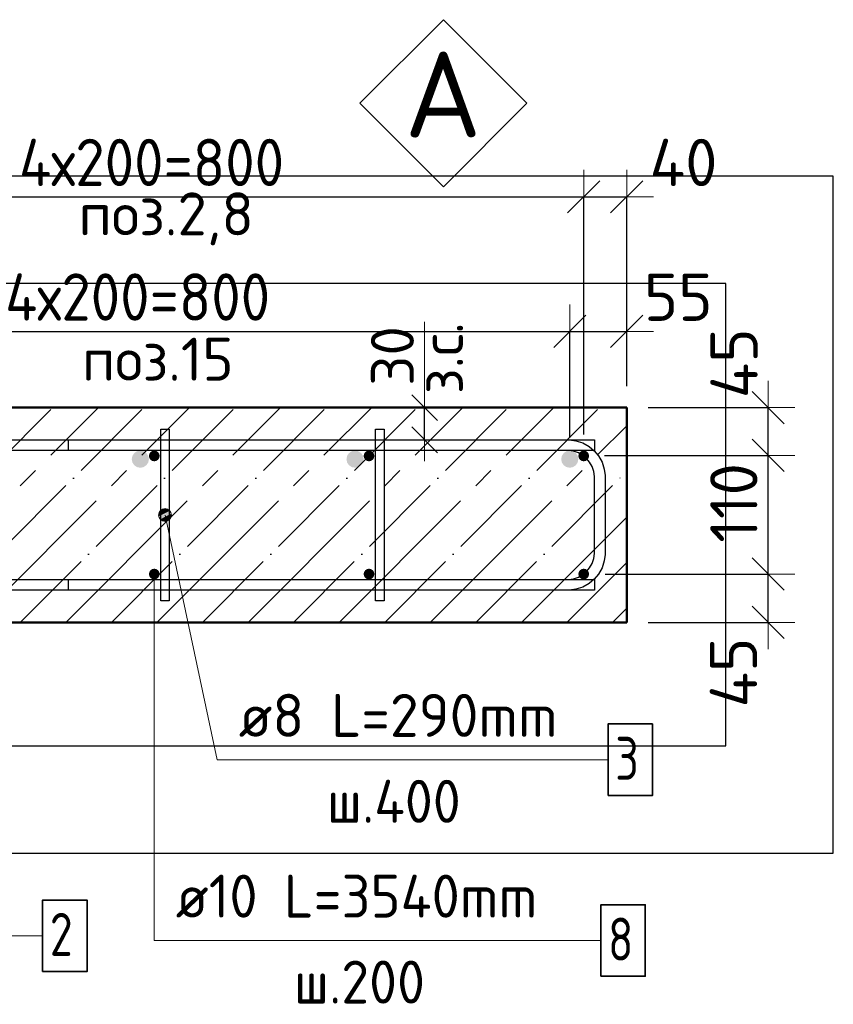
# Model space of a CAD drawing. Header units: millimetres. Extents: x -27380 to 48638, y 46540 to 72525.
# Tile 16 of 106: x -22876 to -22118, y 58505 to 59422. Entities that reach past the tile are written whole.
import ezdxf

# ---------------------------------------------------------------- set-up
doc = ezdxf.new("R2010")
doc.units = ezdxf.units.MM
doc.header["$PDMODE"] = 65
doc.linetypes.add('______11', pattern=[100, 80, -10, 0, -10])
doc.linetypes.add('______5', pattern=[220, 160, -20, 20, -20])
for name, color, linetype, lineweight in [('Standard', 7, 'Continuous', 25), ('Арм.стержн. Арматура края', 96, 'Continuous', 35), ('Арм.стержн. вертикальными 1', 22, 'Continuous', 35), ('Арм.стержн.горизонт. 1', 180, 'Continuous', 35), ('Размерная линия_ общее', 7, 'Continuous', 13), ('Размерная линия_ общее_1', 7, 'Continuous', 13)]:
    doc.layers.add(name, color=color, linetype=linetype, lineweight=lineweight)
doc.layers.add('Арм.стержн. вертикальными 2', color=7, linetype='Continuous', lineweight=35, true_color=0x006e00)
doc.layers.add('Арм.стержн.Стяжки', color=7, linetype='Continuous', lineweight=35, true_color=0x501e0f)
doc.styles.add('ISOCPEUR', font='ISOCPEUR')
doc.dimstyles.new('DIMSTYLE_3', dxfattribs={"dimtxt": 44, "dimasz": 50, "dimexe": 0, "dimexo": 0, "dimgap": 22, "dimtad": 2, "dimdec": 0, "dimrnd": 5, "dimzin": 12, "dimdsep": 46, "dimtxsty": 'ISOCPEUR', "dimblk1": 'ALL_ML_STRICH', "dimblk2": 'ALL_ML_STRICH', "dimsah": 1, "dimcen": 0, "dimclrd": 7, "dimclre": 256, "dimclrt": 7, "dimadec": 0, "dimazin": 0, "dimtfac": 1, "dimtdec": 0, "dimtix": 1, "dimtmove": 2, "dimatfit": 3, "dimfxl": 0, "dimtvp": 1.2, "dimtzin": 0, "dimlwd": 0, "dimlwe": -3, "dimarcsym": 0})
doc.dimstyles.new('DIMSTYLE_7', dxfattribs={"dimtxt": 44, "dimasz": 50, "dimexe": 0, "dimexo": 0, "dimgap": 22, "dimtad": 2, "dimdec": 0, "dimrnd": 5, "dimzin": 12, "dimdsep": 46, "dimtxsty": 'ISOCPEUR', "dimblk1": 'ALL_ML_STRICH', "dimblk2": 'ALL_ML_STRICH', "dimsah": 1, "dimcen": 0, "dimclrd": 7, "dimclre": 256, "dimclrt": 7, "dimadec": 0, "dimazin": 0, "dimtfac": 1, "dimtdec": 0, "dimtix": 1, "dimtmove": 2, "dimatfit": 3, "dimfxl": 0, "dimtzin": 0, "dimlwd": 0, "dimlwe": -3, "dimarcsym": 0})
doc.dimstyles.new('DIMSTYLE_9', dxfattribs={"dimtxt": 40, "dimasz": 40, "dimexe": 0, "dimexo": 0.001, "dimgap": 20, "dimtad": 2, "dimdec": 0, "dimrnd": 5, "dimzin": 12, "dimdsep": 46, "dimtxsty": 'ISOCPEUR', "dimblk1": 'ALL_ML_STRICH', "dimblk2": 'ALL_ML_STRICH', "dimsah": 1, "dimcen": 0, "dimse1": 1, "dimse2": 1, "dimclrd": 7, "dimclre": 256, "dimclrt": 7, "dimadec": 0, "dimazin": 0, "dimtfac": 1, "dimtdec": 0, "dimtix": 1, "dimtmove": 2, "dimatfit": 3, "dimfxl": 0, "dimtvp": 1.2, "dimtzin": 0, "dimlwd": 0, "dimlwe": -3, "dimarcsym": 0})

# ---------------------------------------------------------------- blocks, each defined once
blk = doc.blocks.new('ALL_ML_STRICH')
at = {"color": 0, "linetype": 'ByBlock', "lineweight": -2}
for p, q in [((0, -0.5), (0, 0.5)), ((-0.3, -0.3), (0.3, 0.3)), ((-1, 0), (0.5, 0))]:
    blk.add_line(p, q, dxfattribs=at)
blk = doc.blocks.new('*D219')
at = {"layer": 'DEFPOINTS', "color": 7, "linetype": 'Continuous', "lineweight": 13, "transparency": 33554687}
for p in [(-22350.35, 58905.42), (-22310.35, 58860.42), (-22178.57, 58860.42)]:
    blk.add_point(p, dxfattribs=at)
at = {"layer": 'Размерная линия_ общее', "color": 253, "linetype": 'Continuous', "lineweight": -2, "true_color": 0xa0a0a0, "transparency": 33554687}
for p, q in [((-22330.35, 58905.42), (-22178.57, 58905.42)), ((-22290.35, 58860.42), (-22178.57, 58860.42))]:
    blk.add_line(p, q, dxfattribs=at)
at = {"layer": 'Размерная линия_ общее', "color": 7, "linetype": 'Continuous', "lineweight": -2, "transparency": 33554687}
blk.add_line((-22178.57, 58860.42), (-22178.57, 58905.42), dxfattribs=at)
at = {"layer": 'Размерная линия_ общее', "color": 7, "linetype": 'Continuous', "lineweight": 13, "transparency": 33554687, "xscale": 50, "yscale": 50, "zscale": 50}
for p, rotation in [((-22178.57, 58905.42), 90), ((-22178.57, 58860.42), 270)]:
    blk.add_blockref('ALL_ML_STRICH', p, dxfattribs=dict(at, rotation=rotation))
at = {"layer": 'Размерная линия_ общее', "color": 7, "linetype": 'Continuous', "lineweight": 13, "transparency": 33554687, "insert": (-22210.88, 58813.73), "char_height": 44, "width": 88, "attachment_point": 5, "rotation": 90, "style": 'ISOCPEUR'}
blk.add_mtext('\\A1;{45}', dxfattribs=at)
blk = doc.blocks.new('*D220')
at = {"layer": 'DEFPOINTS', "color": 7, "linetype": 'Continuous', "lineweight": 13, "transparency": 33554687}
for p in [(-22351.1, 59015.93), (-22350.35, 58905.42), (-22178.57, 58905.42)]:
    blk.add_point(p, dxfattribs=at)
at = {"layer": 'Размерная линия_ общее', "color": 253, "linetype": 'Continuous', "lineweight": -2, "true_color": 0xa0a0a0, "transparency": 33554687}
for p, q in [((-22331.1, 59015.93), (-22178.57, 59015.93)), ((-22330.35, 58905.42), (-22178.57, 58905.42))]:
    blk.add_line(p, q, dxfattribs=at)
at = {"layer": 'Размерная линия_ общее', "color": 7, "linetype": 'Continuous', "lineweight": -2, "transparency": 33554687}
blk.add_line((-22178.57, 58905.42), (-22178.57, 59015.93), dxfattribs=at)
at = {"layer": 'Размерная линия_ общее', "color": 7, "linetype": 'Continuous', "lineweight": 13, "transparency": 33554687, "xscale": 50, "yscale": 50, "zscale": 50}
for p, rotation in [((-22178.57, 59015.93), 90), ((-22178.57, 58905.42), 270)]:
    blk.add_blockref('ALL_ML_STRICH', p, dxfattribs=dict(at, rotation=rotation))
at = {"layer": 'Размерная линия_ общее', "color": 7, "linetype": 'Continuous', "lineweight": 13, "transparency": 33554687, "insert": (-22210.57, 58971.67), "char_height": 44, "width": 132, "attachment_point": 5, "rotation": 90, "style": 'ISOCPEUR'}
blk.add_mtext('\\A1;{110}', dxfattribs=at)
blk = doc.blocks.new('*D221')
at = {"layer": 'DEFPOINTS', "color": 7, "linetype": 'Continuous', "lineweight": 13, "transparency": 33554687}
for p in [(-22310.35, 59060.42), (-22351.1, 59015.93), (-22178.57, 59015.93)]:
    blk.add_point(p, dxfattribs=at)
at = {"layer": 'Размерная линия_ общее', "color": 253, "linetype": 'Continuous', "lineweight": -2, "true_color": 0xa0a0a0, "transparency": 33554687}
for p, q in [((-22290.35, 59060.42), (-22178.57, 59060.42)), ((-22331.1, 59015.93), (-22178.57, 59015.93))]:
    blk.add_line(p, q, dxfattribs=at)
at = {"layer": 'Размерная линия_ общее', "color": 7, "linetype": 'Continuous', "lineweight": -2, "transparency": 33554687}
blk.add_line((-22178.57, 59015.93), (-22178.57, 59060.42), dxfattribs=at)
at = {"layer": 'Размерная линия_ общее', "color": 7, "linetype": 'Continuous', "lineweight": 13, "transparency": 33554687, "xscale": 50, "yscale": 50, "zscale": 50}
for p, rotation in [((-22178.57, 59060.42), 90), ((-22178.57, 59015.93), 270)]:
    blk.add_blockref('ALL_ML_STRICH', p, dxfattribs=dict(at, rotation=rotation))
at = {"layer": 'Размерная линия_ общее', "color": 7, "linetype": 'Continuous', "lineweight": 13, "transparency": 33554687, "insert": (-22210.33, 59101.64), "char_height": 44, "width": 88, "attachment_point": 5, "rotation": 90, "style": 'ISOCPEUR'}
blk.add_mtext('\\A1;{45}', dxfattribs=at)
blk = doc.blocks.new('*D222')
at = {"layer": 'DEFPOINTS', "color": 7, "linetype": 'Continuous', "lineweight": 13, "transparency": 33554687}
for p in [(-22489.82, 59060.42), (-22498.54, 59030.42), (-22489.82, 59030.42)]:
    blk.add_point(p, dxfattribs=at)
at = {"layer": 'Размерная линия_ общее_1', "color": 7, "linetype": 'Continuous', "lineweight": -2, "transparency": 33554687}
blk.add_line((-22498.54, 59030.42), (-22498.54, 59060.42), dxfattribs=at)
at = {"layer": 'Размерная линия_ общее_1', "color": 7, "linetype": 'Continuous', "lineweight": 13, "transparency": 33554687, "xscale": 40, "yscale": 40, "zscale": 40}
for p, rotation in [((-22498.54, 59060.42), 90), ((-22498.54, 59030.42), 270)]:
    blk.add_blockref('ALL_ML_STRICH', p, dxfattribs=dict(at, rotation=rotation))
at = {"layer": 'Размерная линия_ общее_1', "color": 7, "linetype": 'Continuous', "lineweight": 13, "transparency": 33554687, "insert": (-22502.8, 59072.99), "char_height": 40, "width": 2, "attachment_point": 1, "rotation": 90, "line_spacing_factor": 0.60241, "style": 'ISOCPEUR'}
blk.add_mtext('з.с.', dxfattribs=at)
at = {"layer": 'Размерная линия_ общее_1', "color": 7, "linetype": 'Continuous', "lineweight": 13, "transparency": 33554687, "insert": (-22528.54, 59108.51), "char_height": 40, "width": 80, "attachment_point": 5, "rotation": 90, "style": 'ISOCPEUR'}
blk.add_mtext('\\A1;{30}', dxfattribs=at)
blk = doc.blocks.new('СЛОЖНЫЙ_ОБЪЕКТ_0')
at = {"layer": 'Standard', "color": 7, "linetype": 'Continuous', "lineweight": 13, "transparency": 33554687}
blk.add_lwpolyline([(-22481.11, 59421.57), (-22403.33, 59343.79), (-22481.11, 59266.01), (-22558.89, 59343.79), (-22481.11, 59421.57)], close=True, dxfattribs=at)
at = {"layer": 'Standard', "color": 7, "linetype": 'Continuous', "lineweight": 13, "transparency": 33554687, "insert": (-22517.41, 59351.9), "char_height": 80, "width": 104.7273, "attachment_point": 4, "style": 'ISOCPEUR'}
blk.add_mtext('\\A1;{\\fISOCPEUR|i0|b0;\\H80.000000;\\W1.000000;\\C7;А}\\P', dxfattribs=at)
blk = doc.blocks.new('*D347')
at = {"layer": 'DEFPOINTS', "color": 7, "linetype": 'Continuous', "lineweight": 13, "transparency": 33554687}
for p in [(-23163.35, 59131.38), (-23163.35, 59012.42), (-22363.35, 59012.42)]:
    blk.add_point(p, dxfattribs=at)
at = {"layer": 'Размерная линия_ общее', "color": 253, "linetype": 'Continuous', "lineweight": -2, "true_color": 0xa0a0a0, "transparency": 33554687}
for p, q in [((-23163.35, 59032.42), (-23163.35, 59131.38)), ((-22363.35, 59032.42), (-22363.35, 59131.38))]:
    blk.add_line(p, q, dxfattribs=at)
at = {"layer": 'Размерная линия_ общее', "color": 7, "linetype": 'Continuous', "lineweight": -2, "transparency": 33554687}
blk.add_line((-23163.35, 59131.38), (-22363.35, 59131.38), dxfattribs=at)
at = {"layer": 'Размерная линия_ общее', "color": 7, "linetype": 'Continuous', "lineweight": 13, "transparency": 33554687, "xscale": 50, "yscale": 50, "zscale": 50, "rotation": 180}
blk.add_blockref('ALL_ML_STRICH', (-23163.35, 59131.38), dxfattribs=at)
at = {"layer": 'Размерная линия_ общее', "color": 7, "linetype": 'Continuous', "lineweight": 13, "transparency": 33554687, "xscale": 50, "yscale": 50, "zscale": 50}
blk.add_blockref('ALL_ML_STRICH', (-22363.35, 59131.38), dxfattribs=at)
at = {"layer": 'Размерная линия_ общее', "color": 7, "linetype": 'Continuous', "lineweight": 13, "transparency": 33554687, "insert": (-22889.35, 59185.38), "char_height": 44, "width": 2.2, "attachment_point": 1, "line_spacing_factor": 0.60241, "style": 'ISOCPEUR'}
blk.add_mtext('\\W0.91;4х200=800', dxfattribs=at)
blk = doc.blocks.new('*D348')
at = {"layer": 'DEFPOINTS', "color": 7, "linetype": 'Continuous', "lineweight": 13, "transparency": 33554687}
for p in [(-22363.35, 59131.38), (-22310.35, 59060.42), (-22363.35, 59012.42)]:
    blk.add_point(p, dxfattribs=at)
at = {"layer": 'Размерная линия_ общее', "color": 253, "linetype": 'Continuous', "lineweight": -2, "true_color": 0xa0a0a0, "transparency": 33554687}
for p, q in [((-22363.35, 59032.42), (-22363.35, 59131.38)), ((-22310.35, 59080.42), (-22310.35, 59131.38))]:
    blk.add_line(p, q, dxfattribs=at)
at = {"layer": 'Размерная линия_ общее', "color": 7, "linetype": 'Continuous', "lineweight": -2, "transparency": 33554687}
blk.add_line((-22363.35, 59131.38), (-22310.35, 59131.38), dxfattribs=at)
at = {"layer": 'Размерная линия_ общее', "color": 7, "linetype": 'Continuous', "lineweight": 13, "transparency": 33554687, "xscale": 50, "yscale": 50, "zscale": 50, "rotation": 180}
blk.add_blockref('ALL_ML_STRICH', (-22363.35, 59131.38), dxfattribs=at)
at = {"layer": 'Размерная линия_ общее', "color": 7, "linetype": 'Continuous', "lineweight": 13, "transparency": 33554687, "xscale": 50, "yscale": 50, "zscale": 50}
blk.add_blockref('ALL_ML_STRICH', (-22310.35, 59131.38), dxfattribs=at)
at = {"layer": 'Размерная линия_ общее', "color": 7, "linetype": 'Continuous', "lineweight": 13, "transparency": 33554687, "insert": (-22262.32, 59163.19), "char_height": 44, "width": 88, "attachment_point": 5, "style": 'ISOCPEUR'}
blk.add_mtext('\\A1;{55}', dxfattribs=at)
blk = doc.blocks.new('*D352')
at = {"layer": 'DEFPOINTS', "color": 7, "linetype": 'Continuous', "lineweight": 13, "transparency": 33554687}
for p in [(-23150.35, 59256.69), (-23150.35, 59015.42), (-22350.35, 59015.42)]:
    blk.add_point(p, dxfattribs=at)
at = {"layer": 'Размерная линия_ общее', "color": 253, "linetype": 'Continuous', "lineweight": -2, "true_color": 0xa0a0a0, "transparency": 33554687}
for p, q in [((-23150.35, 59035.42), (-23150.35, 59256.69)), ((-22350.35, 59035.42), (-22350.35, 59256.69))]:
    blk.add_line(p, q, dxfattribs=at)
at = {"layer": 'Размерная линия_ общее', "color": 7, "linetype": 'Continuous', "lineweight": -2, "transparency": 33554687}
blk.add_line((-23150.35, 59256.69), (-22350.35, 59256.69), dxfattribs=at)
at = {"layer": 'Размерная линия_ общее', "color": 7, "linetype": 'Continuous', "lineweight": 13, "transparency": 33554687, "xscale": 50, "yscale": 50, "zscale": 50, "rotation": 180}
blk.add_blockref('ALL_ML_STRICH', (-23150.35, 59256.69), dxfattribs=at)
at = {"layer": 'Размерная линия_ общее', "color": 7, "linetype": 'Continuous', "lineweight": 13, "transparency": 33554687, "xscale": 50, "yscale": 50, "zscale": 50}
blk.add_blockref('ALL_ML_STRICH', (-22350.35, 59256.69), dxfattribs=at)
at = {"layer": 'Размерная линия_ общее', "color": 7, "linetype": 'Continuous', "lineweight": 13, "transparency": 33554687, "insert": (-22876.35, 59310.69), "char_height": 44, "width": 2.2, "attachment_point": 1, "line_spacing_factor": 0.60241, "style": 'ISOCPEUR'}
blk.add_mtext('\\W0.91;4х200=800', dxfattribs=at)
blk = doc.blocks.new('*D353')
at = {"layer": 'DEFPOINTS', "color": 7, "linetype": 'Continuous', "lineweight": 13, "transparency": 33554687}
for p in [(-22350.35, 59256.69), (-22310.35, 59060.42), (-22350.35, 59015.42)]:
    blk.add_point(p, dxfattribs=at)
at = {"layer": 'Размерная линия_ общее', "color": 253, "linetype": 'Continuous', "lineweight": -2, "true_color": 0xa0a0a0, "transparency": 33554687}
for p, q in [((-22350.35, 59035.42), (-22350.35, 59256.69)), ((-22310.35, 59080.42), (-22310.35, 59256.69))]:
    blk.add_line(p, q, dxfattribs=at)
at = {"layer": 'Размерная линия_ общее', "color": 7, "linetype": 'Continuous', "lineweight": -2, "transparency": 33554687}
blk.add_line((-22350.35, 59256.69), (-22310.35, 59256.69), dxfattribs=at)
at = {"layer": 'Размерная линия_ общее', "color": 7, "linetype": 'Continuous', "lineweight": 13, "transparency": 33554687, "xscale": 50, "yscale": 50, "zscale": 50, "rotation": 180}
blk.add_blockref('ALL_ML_STRICH', (-22350.35, 59256.69), dxfattribs=at)
at = {"layer": 'Размерная линия_ общее', "color": 7, "linetype": 'Continuous', "lineweight": 13, "transparency": 33554687, "xscale": 50, "yscale": 50, "zscale": 50}
blk.add_blockref('ALL_ML_STRICH', (-22310.35, 59256.69), dxfattribs=at)
at = {"layer": 'Размерная линия_ общее', "color": 7, "linetype": 'Continuous', "lineweight": 13, "transparency": 33554687, "insert": (-22257.36, 59288.66), "char_height": 44, "width": 88, "attachment_point": 5, "style": 'ISOCPEUR'}
blk.add_mtext('\\A1;{40}', dxfattribs=at)

msp = doc.modelspace()

# ---------------------------------------------------------------- hatches: boundary and pattern name
at = {"layer": 'Арм.стержн. вертикальными 1', "linetype": 'Continuous', "lineweight": 25, "transparency": 33554687}
for points in [[(-22745.35, 59015.42), (-22745.74, 59017.33), (-22746.82, 59018.95), (-22748.44, 59020.04), (-22750.35, 59020.42), (-22752.27, 59020.04), (-22753.89, 59018.95), (-22754.97, 59017.33), (-22755.35, 59015.42), (-22754.97, 59013.5), (-22753.89, 59011.88), (-22752.27, 59010.8), (-22750.35, 59010.42), (-22748.44, 59010.8), (-22746.82, 59011.88), (-22745.74, 59013.5)], [(-22545.35, 59015.42), (-22545.74, 59017.33), (-22546.82, 59018.95), (-22548.44, 59020.04), (-22550.35, 59020.42), (-22552.27, 59020.04), (-22553.89, 59018.95), (-22554.97, 59017.33), (-22555.35, 59015.42), (-22554.97, 59013.5), (-22553.89, 59011.88), (-22552.27, 59010.8), (-22550.35, 59010.42), (-22548.44, 59010.8), (-22546.82, 59011.88), (-22545.74, 59013.5)], [(-22345.35, 59015.42), (-22345.74, 59017.33), (-22346.82, 59018.95), (-22348.44, 59020.04), (-22350.35, 59020.42), (-22352.27, 59020.04), (-22353.89, 59018.95), (-22354.97, 59017.33), (-22355.35, 59015.42), (-22354.97, 59013.5), (-22353.89, 59011.88), (-22352.27, 59010.8), (-22350.35, 59010.42), (-22348.44, 59010.8), (-22346.82, 59011.88), (-22345.74, 59013.5)], [(-22745.35, 58905.42), (-22745.74, 58907.33), (-22746.82, 58908.95), (-22748.44, 58910.04), (-22750.35, 58910.42), (-22752.27, 58910.04), (-22753.89, 58908.95), (-22754.97, 58907.33), (-22755.35, 58905.42), (-22754.97, 58903.5), (-22753.89, 58901.88), (-22752.27, 58900.8), (-22750.35, 58900.42), (-22748.44, 58900.8), (-22746.82, 58901.88), (-22745.74, 58903.5)], [(-22545.35, 58905.42), (-22545.74, 58907.33), (-22546.82, 58908.95), (-22548.44, 58910.04), (-22550.35, 58910.42), (-22552.27, 58910.04), (-22553.89, 58908.95), (-22554.97, 58907.33), (-22555.35, 58905.42), (-22554.97, 58903.5), (-22553.89, 58901.88), (-22552.27, 58900.8), (-22550.35, 58900.42), (-22548.44, 58900.8), (-22546.82, 58901.88), (-22545.74, 58903.5)], [(-22345.35, 58905.42), (-22345.74, 58907.33), (-22346.82, 58908.95), (-22348.44, 58910.04), (-22350.35, 58910.42), (-22352.27, 58910.04), (-22353.89, 58908.95), (-22354.97, 58907.33), (-22355.35, 58905.42), (-22354.97, 58903.5), (-22353.89, 58901.88), (-22352.27, 58900.8), (-22350.35, 58900.42), (-22348.44, 58900.8), (-22346.82, 58901.88), (-22345.74, 58903.5)]]:
    msp.add_hatch(color=4, dxfattribs=at).paths.add_polyline_path(points)
at = {"layer": 'Арм.стержн. вертикальными 2', "linetype": 'Continuous', "lineweight": 25, "transparency": 33554687}
for points in [[(-22755.35, 59012.42), (-22755.96, 59015.48), (-22757.7, 59018.07), (-22760.29, 59019.81), (-22763.35, 59020.42), (-22766.42, 59019.81), (-22769.01, 59018.07), (-22770.75, 59015.48), (-22771.35, 59012.42), (-22770.75, 59009.36), (-22769.01, 59006.76), (-22766.42, 59005.03), (-22763.35, 59004.42), (-22760.29, 59005.03), (-22757.7, 59006.76), (-22755.96, 59009.36)], [(-22555.35, 59012.42), (-22555.96, 59015.48), (-22557.7, 59018.07), (-22560.29, 59019.81), (-22563.35, 59020.42), (-22566.42, 59019.81), (-22569.01, 59018.07), (-22570.75, 59015.48), (-22571.35, 59012.42), (-22570.75, 59009.36), (-22569.01, 59006.76), (-22566.42, 59005.03), (-22563.35, 59004.42), (-22560.29, 59005.03), (-22557.7, 59006.76), (-22555.96, 59009.36)], [(-22355.35, 59012.42), (-22355.96, 59015.48), (-22357.7, 59018.07), (-22360.29, 59019.81), (-22363.35, 59020.42), (-22366.42, 59019.81), (-22369.01, 59018.07), (-22370.75, 59015.48), (-22371.35, 59012.42), (-22370.75, 59009.36), (-22369.01, 59006.76), (-22366.42, 59005.03), (-22363.35, 59004.42), (-22360.29, 59005.03), (-22357.7, 59006.76), (-22355.96, 59009.36)]]:
    msp.add_hatch(color=7, dxfattribs=at).paths.add_polyline_path(points)
at = {"layer": 'Арм.стержн.Стяжки', "linetype": 'Continuous', "lineweight": 13, "transparency": 33554687}
for points in [[(-22746.22, 58959.16), (-22734.49, 58961.67), (-22735.94, 58964.43)], [(-22746.22, 58959.16), (-22735.94, 58964.43), (-22746.03, 58962.27)], [(-22746.03, 58962.27), (-22735.94, 58964.43), (-22738.5, 58966.09)], [(-22746.03, 58962.27), (-22738.5, 58966.09), (-22744.37, 58964.84)], [(-22744.37, 58964.84), (-22738.5, 58966.09), (-22741.61, 58966.28)], [(-22744.77, 58956.4), (-22734.49, 58961.67), (-22746.22, 58959.16)], [(-22744.77, 58956.4), (-22734.68, 58958.56), (-22734.49, 58961.67)], [(-22742.21, 58954.74), (-22734.68, 58958.56), (-22744.77, 58956.4)], [(-22742.21, 58954.74), (-22736.34, 58956), (-22734.68, 58958.56)], [(-22736.34, 58956), (-22742.21, 58954.74), (-22739.1, 58954.55)]]:
    msp.add_hatch(color=7, dxfattribs=at).paths.add_polyline_path(points)

# ---------------------------------------------------------------- linework, layer by layer
at = {"color": 52, "linetype": 'Continuous', "lineweight": -3, "transparency": 33554687}
for p, q in [((-22217.88, 59175.82), (-24250.78, 59175.82)), ((-22217.88, 59175.82), (-24250.78, 59175.82)), ((-22217.88, 58745.48), (-22217.88, 59175.82)), ((-22217.88, 58745.48), (-22217.88, 59175.82)), ((-24250.78, 58745.48), (-22217.88, 58745.48)), ((-24250.78, 58745.48), (-22217.88, 58745.48))]:
    msp.add_line(p, q, dxfattribs=at)
at = {"layer": 'Standard', "color": 7, "linetype": 'Continuous', "lineweight": 13, "transparency": 33554687}
msp.add_line((-22498.54, 59060.42), (-22498.54, 59140.42), dxfattribs=at)
at = {"layer": 'Standard', "color": 7, "linetype": 'Continuous', "lineweight": 25, "transparency": 33554687}
msp.add_lwpolyline([(-24350.78, 58645.48), (-22117.88, 58645.48), (-22117.88, 59275.82), (-24350.78, 59275.82), (-24350.78, 58645.48)], dxfattribs=at)
at = {"layer": 'Арм.стержн. Арматура края', "color": 4, "linetype": 'Continuous', "lineweight": 25, "transparency": 33554687}
msp.add_lwpolyline([(-22830.35, 58900.42), (-22364.39, 58900.42), (-22359.87, 58901.05), (-22355.3, 58902.56), (-22351.1, 58904.9), (-22347.69, 58907.75), (-22344.84, 58911.17), (-22342.49, 58915.36), (-22340.98, 58919.94), (-22340.35, 58924.46), (-22340.35, 58996.38), (-22340.98, 59000.9), (-22342.49, 59005.48), (-22344.84, 59009.67), (-22347.69, 59013.08), (-22351.1, 59015.93), (-22355.3, 59018.28), (-22359.87, 59019.79), (-22364.39, 59020.42), (-22830.35, 59020.42), (-22830.35, 59030.42), (-22363.7, 59030.42), (-22357.6, 59029.57), (-22351.25, 59027.48), (-22345.4, 59024.2), (-22340.59, 59020.18), (-22336.57, 59015.37), (-22333.3, 59009.52), (-22331.2, 59003.17), (-22330.35, 58997.07), (-22330.35, 58923.76), (-22331.2, 58917.66), (-22333.3, 58911.31), (-22336.57, 58905.47), (-22340.59, 58900.65), (-22345.4, 58896.63), (-22351.25, 58893.36), (-22357.6, 58891.27), (-22363.7, 58890.42), (-22830.35, 58890.42), (-22830.35, 58900.42)], dxfattribs=at)
msp.add_lwpolyline([(-22830.35, 58900.42), (-22364.39, 58900.42), (-22359.87, 58901.05), (-22355.3, 58902.56), (-22351.1, 58904.9), (-22347.69, 58907.75), (-22344.84, 58911.17), (-22342.49, 58915.36), (-22340.98, 58919.94), (-22340.35, 58924.46), (-22340.35, 58996.38), (-22340.98, 59000.9), (-22342.49, 59005.48), (-22344.84, 59009.67), (-22347.69, 59013.08), (-22351.1, 59015.93), (-22355.3, 59018.28), (-22359.87, 59019.79), (-22364.39, 59020.42), (-22830.35, 59020.42), (-22830.35, 59030.42), (-22363.7, 59030.42), (-22357.6, 59029.57), (-22351.25, 59027.48), (-22345.4, 59024.2), (-22340.59, 59020.18), (-22336.57, 59015.37), (-22333.3, 59009.52), (-22331.2, 59003.17), (-22330.35, 58997.07), (-22330.35, 58923.76), (-22331.2, 58917.66), (-22333.3, 58911.31), (-22336.57, 58905.47), (-22340.59, 58900.65), (-22345.4, 58896.63), (-22351.25, 58893.36), (-22357.6, 58891.27), (-22363.7, 58890.42), (-22830.35, 58890.42), (-22830.35, 58900.42)], dxfattribs=at)
msp.add_lwpolyline([(-22830.35, 58900.42), (-22364.39, 58900.42), (-22359.87, 58901.05), (-22355.3, 58902.56), (-22351.1, 58904.9), (-22347.69, 58907.75), (-22344.84, 58911.17), (-22342.49, 58915.36), (-22340.98, 58919.94), (-22340.35, 58924.46), (-22340.35, 58996.38), (-22340.98, 59000.9), (-22342.49, 59005.48), (-22344.84, 59009.67), (-22347.69, 59013.08), (-22351.1, 59015.93), (-22355.3, 59018.28), (-22359.87, 59019.79), (-22364.39, 59020.42), (-22830.35, 59020.42), (-22830.35, 59030.42), (-22363.7, 59030.42), (-22357.6, 59029.57), (-22351.25, 59027.48), (-22345.4, 59024.2), (-22340.59, 59020.18), (-22336.57, 59015.37), (-22333.3, 59009.52), (-22331.2, 59003.17), (-22330.35, 58997.07), (-22330.35, 58923.76), (-22331.2, 58917.66), (-22333.3, 58911.31), (-22336.57, 58905.47), (-22340.59, 58900.65), (-22345.4, 58896.63), (-22351.25, 58893.36), (-22357.6, 58891.27), (-22363.7, 58890.42), (-22830.35, 58890.42), (-22830.35, 58900.42)], dxfattribs=at)
msp.add_lwpolyline([(-22830.35, 58900.42), (-22364.39, 58900.42), (-22359.87, 58901.05), (-22355.3, 58902.56), (-22351.1, 58904.9), (-22347.69, 58907.75), (-22344.84, 58911.17), (-22342.49, 58915.36), (-22340.98, 58919.94), (-22340.35, 58924.46), (-22340.35, 58996.38), (-22340.98, 59000.9), (-22342.49, 59005.48), (-22344.84, 59009.67), (-22347.69, 59013.08), (-22351.1, 59015.93), (-22355.3, 59018.28), (-22359.87, 59019.79), (-22364.39, 59020.42), (-22830.35, 59020.42), (-22830.35, 59030.42), (-22363.7, 59030.42), (-22357.6, 59029.57), (-22351.25, 59027.48), (-22345.4, 59024.2), (-22340.59, 59020.18), (-22336.57, 59015.37), (-22333.3, 59009.52), (-22331.2, 59003.17), (-22330.35, 58997.07), (-22330.35, 58923.76), (-22331.2, 58917.66), (-22333.3, 58911.31), (-22336.57, 58905.47), (-22340.59, 58900.65), (-22345.4, 58896.63), (-22351.25, 58893.36), (-22357.6, 58891.27), (-22363.7, 58890.42), (-22830.35, 58890.42), (-22830.35, 58900.42)], dxfattribs=at)
msp.add_lwpolyline([(-22830.35, 58900.42), (-22364.39, 58900.42), (-22359.87, 58901.05), (-22355.3, 58902.56), (-22351.1, 58904.9), (-22347.69, 58907.75), (-22344.84, 58911.17), (-22342.49, 58915.36), (-22340.98, 58919.94), (-22340.35, 58924.46), (-22340.35, 58996.38), (-22340.98, 59000.9), (-22342.49, 59005.48), (-22344.84, 59009.67), (-22347.69, 59013.08), (-22351.1, 59015.93), (-22355.3, 59018.28), (-22359.87, 59019.79), (-22364.39, 59020.42), (-22830.35, 59020.42), (-22830.35, 59030.42), (-22363.7, 59030.42), (-22357.6, 59029.57), (-22351.25, 59027.48), (-22345.4, 59024.2), (-22340.59, 59020.18), (-22336.57, 59015.37), (-22333.3, 59009.52), (-22331.2, 59003.17), (-22330.35, 58997.07), (-22330.35, 58923.76), (-22331.2, 58917.66), (-22333.3, 58911.31), (-22336.57, 58905.47), (-22340.59, 58900.65), (-22345.4, 58896.63), (-22351.25, 58893.36), (-22357.6, 58891.27), (-22363.7, 58890.42), (-22830.35, 58890.42), (-22830.35, 58900.42)], dxfattribs=at)
msp.add_lwpolyline([(-22830.35, 58900.42), (-22364.39, 58900.42), (-22359.87, 58901.05), (-22355.3, 58902.56), (-22351.1, 58904.9), (-22347.69, 58907.75), (-22344.84, 58911.17), (-22342.49, 58915.36), (-22340.98, 58919.94), (-22340.35, 58924.46), (-22340.35, 58996.38), (-22340.98, 59000.9), (-22342.49, 59005.48), (-22344.84, 59009.67), (-22347.69, 59013.08), (-22351.1, 59015.93), (-22355.3, 59018.28), (-22359.87, 59019.79), (-22364.39, 59020.42), (-22830.35, 59020.42), (-22830.35, 59030.42), (-22363.7, 59030.42), (-22357.6, 59029.57), (-22351.25, 59027.48), (-22345.4, 59024.2), (-22340.59, 59020.18), (-22336.57, 59015.37), (-22333.3, 59009.52), (-22331.2, 59003.17), (-22330.35, 58997.07), (-22330.35, 58923.76), (-22331.2, 58917.66), (-22333.3, 58911.31), (-22336.57, 58905.47), (-22340.59, 58900.65), (-22345.4, 58896.63), (-22351.25, 58893.36), (-22357.6, 58891.27), (-22363.7, 58890.42), (-22830.35, 58890.42), (-22830.35, 58900.42)], dxfattribs=at)
msp.add_lwpolyline([(-22830.35, 58900.42), (-22364.39, 58900.42), (-22359.87, 58901.05), (-22355.3, 58902.56), (-22351.1, 58904.9), (-22347.69, 58907.75), (-22344.84, 58911.17), (-22342.49, 58915.36), (-22340.98, 58919.94), (-22340.35, 58924.46), (-22340.35, 58996.38), (-22340.98, 59000.9), (-22342.49, 59005.48), (-22344.84, 59009.67), (-22347.69, 59013.08), (-22351.1, 59015.93), (-22355.3, 59018.28), (-22359.87, 59019.79), (-22364.39, 59020.42), (-22830.35, 59020.42), (-22830.35, 59030.42), (-22363.7, 59030.42), (-22357.6, 59029.57), (-22351.25, 59027.48), (-22345.4, 59024.2), (-22340.59, 59020.18), (-22336.57, 59015.37), (-22333.3, 59009.52), (-22331.2, 59003.17), (-22330.35, 58997.07), (-22330.35, 58923.76), (-22331.2, 58917.66), (-22333.3, 58911.31), (-22336.57, 58905.47), (-22340.59, 58900.65), (-22345.4, 58896.63), (-22351.25, 58893.36), (-22357.6, 58891.27), (-22363.7, 58890.42), (-22830.35, 58890.42), (-22830.35, 58900.42)], dxfattribs=at)
msp.add_lwpolyline([(-22830.35, 58900.42), (-22364.39, 58900.42), (-22359.87, 58901.05), (-22355.3, 58902.56), (-22351.1, 58904.9), (-22347.69, 58907.75), (-22344.84, 58911.17), (-22342.49, 58915.36), (-22340.98, 58919.94), (-22340.35, 58924.46), (-22340.35, 58996.38), (-22340.98, 59000.9), (-22342.49, 59005.48), (-22344.84, 59009.67), (-22347.69, 59013.08), (-22351.1, 59015.93), (-22355.3, 59018.28), (-22359.87, 59019.79), (-22364.39, 59020.42), (-22830.35, 59020.42), (-22830.35, 59030.42), (-22363.7, 59030.42), (-22357.6, 59029.57), (-22351.25, 59027.48), (-22345.4, 59024.2), (-22340.59, 59020.18), (-22336.57, 59015.37), (-22333.3, 59009.52), (-22331.2, 59003.17), (-22330.35, 58997.07), (-22330.35, 58923.76), (-22331.2, 58917.66), (-22333.3, 58911.31), (-22336.57, 58905.47), (-22340.59, 58900.65), (-22345.4, 58896.63), (-22351.25, 58893.36), (-22357.6, 58891.27), (-22363.7, 58890.42), (-22830.35, 58890.42), (-22830.35, 58900.42)], dxfattribs=at)
msp.add_lwpolyline([(-22830.35, 58900.42), (-22364.39, 58900.42), (-22359.87, 58901.05), (-22355.3, 58902.56), (-22351.1, 58904.9), (-22347.69, 58907.75), (-22344.84, 58911.17), (-22342.49, 58915.36), (-22340.98, 58919.94), (-22340.35, 58924.46), (-22340.35, 58996.38), (-22340.98, 59000.9), (-22342.49, 59005.48), (-22344.84, 59009.67), (-22347.69, 59013.08), (-22351.1, 59015.93), (-22355.3, 59018.28), (-22359.87, 59019.79), (-22364.39, 59020.42), (-22830.35, 59020.42), (-22830.35, 59030.42), (-22363.7, 59030.42), (-22357.6, 59029.57), (-22351.25, 59027.48), (-22345.4, 59024.2), (-22340.59, 59020.18), (-22336.57, 59015.37), (-22333.3, 59009.52), (-22331.2, 59003.17), (-22330.35, 58997.07), (-22330.35, 58923.76), (-22331.2, 58917.66), (-22333.3, 58911.31), (-22336.57, 58905.47), (-22340.59, 58900.65), (-22345.4, 58896.63), (-22351.25, 58893.36), (-22357.6, 58891.27), (-22363.7, 58890.42), (-22830.35, 58890.42), (-22830.35, 58900.42)], dxfattribs=at)
msp.add_lwpolyline([(-22830.35, 58900.42), (-22364.39, 58900.42), (-22359.87, 58901.05), (-22355.3, 58902.56), (-22351.1, 58904.9), (-22347.69, 58907.75), (-22344.84, 58911.17), (-22342.49, 58915.36), (-22340.98, 58919.94), (-22340.35, 58924.46), (-22340.35, 58996.38), (-22340.98, 59000.9), (-22342.49, 59005.48), (-22344.84, 59009.67), (-22347.69, 59013.08), (-22351.1, 59015.93), (-22355.3, 59018.28), (-22359.87, 59019.79), (-22364.39, 59020.42), (-22830.35, 59020.42), (-22830.35, 59030.42), (-22363.7, 59030.42), (-22357.6, 59029.57), (-22351.25, 59027.48), (-22345.4, 59024.2), (-22340.59, 59020.18), (-22336.57, 59015.37), (-22333.3, 59009.52), (-22331.2, 59003.17), (-22330.35, 58997.07), (-22330.35, 58923.76), (-22331.2, 58917.66), (-22333.3, 58911.31), (-22336.57, 58905.47), (-22340.59, 58900.65), (-22345.4, 58896.63), (-22351.25, 58893.36), (-22357.6, 58891.27), (-22363.7, 58890.42), (-22830.35, 58890.42), (-22830.35, 58900.42)], dxfattribs=at)
msp.add_lwpolyline([(-22830.35, 58900.42), (-22364.39, 58900.42), (-22359.87, 58901.05), (-22355.3, 58902.56), (-22351.1, 58904.9), (-22347.69, 58907.75), (-22344.84, 58911.17), (-22342.49, 58915.36), (-22340.98, 58919.94), (-22340.35, 58924.46), (-22340.35, 58996.38), (-22340.98, 59000.9), (-22342.49, 59005.48), (-22344.84, 59009.67), (-22347.69, 59013.08), (-22351.1, 59015.93), (-22355.3, 59018.28), (-22359.87, 59019.79), (-22364.39, 59020.42), (-22830.35, 59020.42), (-22830.35, 59030.42), (-22363.7, 59030.42), (-22357.6, 59029.57), (-22351.25, 59027.48), (-22345.4, 59024.2), (-22340.59, 59020.18), (-22336.57, 59015.37), (-22333.3, 59009.52), (-22331.2, 59003.17), (-22330.35, 58997.07), (-22330.35, 58923.76), (-22331.2, 58917.66), (-22333.3, 58911.31), (-22336.57, 58905.47), (-22340.59, 58900.65), (-22345.4, 58896.63), (-22351.25, 58893.36), (-22357.6, 58891.27), (-22363.7, 58890.42), (-22830.35, 58890.42), (-22830.35, 58900.42)], dxfattribs=at)
at = {"layer": 'Арм.стержн. вертикальными 1', "color": 7, "linetype": 'Continuous', "lineweight": 13, "transparency": 33554687}
for p, q in [((-22750.35, 58564.23), (-22750.35, 58905.42)), ((-23270.35, 58568.62), (-22854.35, 58568.62)), ((-22750.35, 58564.23), (-22334.35, 58564.23))]:
    msp.add_line(p, q, dxfattribs=at)
at = {"layer": 'Арм.стержн. вертикальными 1', "color": 7, "linetype": 'Continuous', "lineweight": 35, "transparency": 33554687}
for points in [[(-22854.35, 58535.28), (-22813.02, 58535.28), (-22813.02, 58601.95), (-22854.35, 58601.95), (-22854.35, 58535.28)], [(-22334.35, 58530.9), (-22293.02, 58530.9), (-22293.02, 58597.56), (-22334.35, 58597.56), (-22334.35, 58530.9)]]:
    msp.add_lwpolyline(points, dxfattribs=at)
at = {"layer": 'Арм.стержн.горизонт. 1', "color": 52, "linetype": 'Continuous', "lineweight": 50, "transparency": 33554687}
for p, q in [((-22310.35, 59060.42), (-24110.35, 59060.42)), ((-22310.35, 58860.42), (-24110.35, 58860.42))]:
    msp.add_line(p, q, dxfattribs=at)
at = {"layer": 'Арм.стержн.горизонт. 1', "color": 4, "linetype": 'Continuous', "lineweight": 25, "transparency": 33554687}
for points in [[(-24080.35, 59030.42), (-22340.35, 59030.42), (-22340.35, 59020.42), (-24080.35, 59020.42), (-24080.35, 59030.42)], [(-24080.35, 59030.42), (-22340.35, 59030.42), (-22340.35, 59020.42), (-24080.35, 59020.42), (-24080.35, 59030.42)], [(-24080.35, 59030.42), (-22340.35, 59030.42), (-22340.35, 59020.42), (-24080.35, 59020.42), (-24080.35, 59030.42)], [(-24080.35, 59030.42), (-22340.35, 59030.42), (-22340.35, 59020.42), (-24080.35, 59020.42), (-24080.35, 59030.42)], [(-24080.35, 59030.42), (-22340.35, 59030.42), (-22340.35, 59020.42), (-24080.35, 59020.42), (-24080.35, 59030.42)], [(-24080.35, 59030.42), (-22340.35, 59030.42), (-22340.35, 59020.42), (-24080.35, 59020.42), (-24080.35, 59030.42)], [(-24080.35, 59030.42), (-22340.35, 59030.42), (-22340.35, 59020.42), (-24080.35, 59020.42), (-24080.35, 59030.42)], [(-24080.35, 59030.42), (-22340.35, 59030.42), (-22340.35, 59020.42), (-24080.35, 59020.42), (-24080.35, 59030.42)], [(-24080.35, 59030.42), (-22340.35, 59030.42), (-22340.35, 59020.42), (-24080.35, 59020.42), (-24080.35, 59030.42)], [(-24080.35, 59030.42), (-22340.35, 59030.42), (-22340.35, 59020.42), (-24080.35, 59020.42), (-24080.35, 59030.42)], [(-24080.35, 59030.42), (-22340.35, 59030.42), (-22340.35, 59020.42), (-24080.35, 59020.42), (-24080.35, 59030.42)], [(-24080.35, 58900.42), (-22340.35, 58900.42), (-22340.35, 58890.42), (-24080.35, 58890.42), (-24080.35, 58900.42)], [(-24080.35, 58900.42), (-22340.35, 58900.42), (-22340.35, 58890.42), (-24080.35, 58890.42), (-24080.35, 58900.42)], [(-24080.35, 58900.42), (-22340.35, 58900.42), (-22340.35, 58890.42), (-24080.35, 58890.42), (-24080.35, 58900.42)], [(-24080.35, 58900.42), (-22340.35, 58900.42), (-22340.35, 58890.42), (-24080.35, 58890.42), (-24080.35, 58900.42)], [(-24080.35, 58900.42), (-22340.35, 58900.42), (-22340.35, 58890.42), (-24080.35, 58890.42), (-24080.35, 58900.42)], [(-24080.35, 58900.42), (-22340.35, 58900.42), (-22340.35, 58890.42), (-24080.35, 58890.42), (-24080.35, 58900.42)], [(-24080.35, 58900.42), (-22340.35, 58900.42), (-22340.35, 58890.42), (-24080.35, 58890.42), (-24080.35, 58900.42)], [(-24080.35, 58900.42), (-22340.35, 58900.42), (-22340.35, 58890.42), (-24080.35, 58890.42), (-24080.35, 58900.42)], [(-24080.35, 58900.42), (-22340.35, 58900.42), (-22340.35, 58890.42), (-24080.35, 58890.42), (-24080.35, 58900.42)], [(-24080.35, 58900.42), (-22340.35, 58900.42), (-22340.35, 58890.42), (-24080.35, 58890.42), (-24080.35, 58900.42)], [(-24080.35, 58900.42), (-22340.35, 58900.42), (-22340.35, 58890.42), (-24080.35, 58890.42), (-24080.35, 58900.42)]]:
    msp.add_lwpolyline(points, dxfattribs=at)
at = {"layer": 'Арм.стержн.Стяжки', "color": 7, "linetype": 'Continuous', "lineweight": 13, "transparency": 33554687}
for p, q in [((-22741.61, 58966.28), (-22741.61, 58966.28)), ((-22746.22, 58959.16), (-22746.22, 58959.16)), ((-22691.64, 58732.54), (-22740.35, 58960.42)), ((-22739.1, 58954.55), (-22739.1, 58954.55)), ((-22734.49, 58961.67), (-22734.49, 58961.67)), ((-22691.64, 58732.54), (-22327.64, 58732.54))]:
    msp.add_line(p, q, dxfattribs=at)
at = {"layer": 'Арм.стержн.Стяжки', "color": 40, "linetype": 'Continuous', "lineweight": 25, "transparency": 33554687}
for points in [[(-22744.35, 58880.42), (-22744.35, 59040.42), (-22736.35, 59040.42), (-22736.35, 58880.42), (-22744.35, 58880.42)], [(-22744.35, 58880.42), (-22744.35, 59040.42), (-22736.35, 59040.42), (-22736.35, 58880.42), (-22744.35, 58880.42)], [(-22744.35, 58880.42), (-22744.35, 59040.42), (-22736.35, 59040.42), (-22736.35, 58880.42), (-22744.35, 58880.42)], [(-22744.35, 58880.42), (-22744.35, 59040.42), (-22736.35, 59040.42), (-22736.35, 58880.42), (-22744.35, 58880.42)], [(-22544.35, 58880.42), (-22544.35, 59040.42), (-22536.35, 59040.42), (-22536.35, 58880.42), (-22544.35, 58880.42)], [(-22544.35, 58880.42), (-22544.35, 59040.42), (-22536.35, 59040.42), (-22536.35, 58880.42), (-22544.35, 58880.42)], [(-22544.35, 58880.42), (-22544.35, 59040.42), (-22536.35, 59040.42), (-22536.35, 58880.42), (-22544.35, 58880.42)]]:
    msp.add_lwpolyline(points, dxfattribs=at)
at = {"layer": 'Арм.стержн.Стяжки', "color": 7, "linetype": 'Continuous', "lineweight": 35, "transparency": 33554687}
msp.add_lwpolyline([(-22327.64, 58699.21), (-22286.31, 58699.21), (-22286.31, 58765.87), (-22327.64, 58765.87), (-22327.64, 58699.21)], dxfattribs=at)
at = {"layer": 'Арм.стержн.Стяжки', "color": 7, "linetype": 'Continuous', "lineweight": 13, "transparency": 33554687}
msp.add_circle((-22740.35, 58960.42), 6, dxfattribs=at)
at = {"layer": 'Размерная линия_ общее', "color": 7, "linetype": 'Continuous', "lineweight": 50, "transparency": 33554687}
for p, q in [((-22310.35, 59060.42), (-24110.35, 59060.42)), ((-22310.35, 58860.42), (-22310.35, 59060.42)), ((-24110.35, 58860.42), (-22310.35, 58860.42))]:
    msp.add_line(p, q, dxfattribs=at)
at = {"layer": 'Размерная линия_ общее', "color": 7, "linetype": '______11', "lineweight": -3, "transparency": 33554687}
for p, q in [((-23044.85, 58860.42), (-22844.85, 59060.42)), ((-22960, 58860.42), (-22760, 59060.42)), ((-22875.15, 58860.42), (-22675.15, 59060.42)), ((-22790.29, 58860.42), (-22590.29, 59060.42)), ((-22705.44, 58860.42), (-22505.44, 59060.42)), ((-22620.59, 58860.42), (-22420.59, 59060.42)), ((-22535.74, 58860.42), (-22335.74, 59060.42)), ((-22450.88, 58860.42), (-22310.35, 59000.95)), ((-22366.03, 58860.42), (-22310.35, 58916.09))]:
    msp.add_line(p, q, dxfattribs=at)
at = {"layer": 'Размерная линия_ общее', "color": 7, "linetype": '______5', "lineweight": -3, "transparency": 33554687}
for p, q in [((-23002.43, 58860.42), (-22802.43, 59060.42)), ((-22917.57, 58860.42), (-22717.57, 59060.42)), ((-22832.72, 58860.42), (-22632.72, 59060.42)), ((-22747.87, 58860.42), (-22547.87, 59060.42)), ((-22663.01, 58860.42), (-22463.01, 59060.42)), ((-22578.16, 58860.42), (-22378.16, 59060.42)), ((-22493.31, 58860.42), (-22310.35, 59043.37)), ((-22408.46, 58860.42), (-22310.35, 58958.52)), ((-22323.6, 58860.42), (-22310.35, 58873.67))]:
    msp.add_line(p, q, dxfattribs=at)

# ---------------------------------------------------------------- block references
at = {"layer": 'Standard', "color": 7, "linetype": 'Continuous', "lineweight": 13, "transparency": 33554687}
msp.add_blockref('СЛОЖНЫЙ_ОБЪЕКТ_0', (0, 0), dxfattribs=at)

# ---------------------------------------------------------------- texts
at = {"layer": 'Standard', "color": 7, "linetype": 'Continuous', "lineweight": 13, "transparency": 33554687, "char_height": 40, "attachment_point": 7, "style": 'ISOCPEUR'}
for s, insert, width in [('\\A1;{\\fISOCPEUR|i0|b0;\\H40.000000;\\W1.000000;\\C7;поз.2,8}\\P', (-22820.9, 59211.49), 183.0698), ('\\A1;{\\fISOCPEUR|i0|b0;\\H40.000000;\\W1.000000;\\C7;поз.15}\\P', (-22817.71, 59085.48), 159.9747)]:
    msp.add_mtext(s, dxfattribs=dict(at, insert=insert, width=width))
at = {"layer": 'Арм.стержн. вертикальными 1', "color": 7, "linetype": 'Continuous', "lineweight": 25, "transparency": 33554687, "char_height": 40, "attachment_point": 7, "style": 'ISOCPEUR'}
for s, insert, width in [('\\W0.96;ø10 L=3540mm ', (-22730.35, 58585.56), 395.0199), ('\\W0.78;2', (-22847.69, 58549.95), 43.5208), ('\\W0.78;8', (-22327.69, 58545.56), 43.5208), ('\\W0.95;ш.200 ', (-22620.35, 58505.56), 174.9328)]:
    msp.add_mtext(s, dxfattribs=dict(at, insert=insert, width=width))
at = {"layer": 'Арм.стержн.Стяжки', "color": 7, "linetype": 'Continuous', "lineweight": 25, "transparency": 33554687, "char_height": 40, "attachment_point": 7, "style": 'ISOCPEUR'}
for s, insert, width in [('\\W0.98;ø8 L=290mm ', (-22671.64, 58753.87), 343.3686), ('\\W0.78;3', (-22320.97, 58713.87), 43.5209), ('\\W0.95;ш.400 ', (-22589.64, 58673.87), 178.9646)]:
    msp.add_mtext(s, dxfattribs=dict(at, insert=insert, width=width))

# ---------------------------------------------------------------- dimensions: what is measured, and where the dimension line sits
at = {"layer": 'Размерная линия_ общее', "color": 7, "linetype": 'Continuous', "lineweight": 13, "transparency": 33554687}
for base, p1, picture, middle in [((-22310.35, 59256.69), (-22350.35, 59035.42), '*D353', (-22257.36, 59288.66)), ((-22310.35, 59131.38), (-22363.35, 59032.42), '*D348', (-22262.32, 59163.19))]:
    dim = msp.add_linear_dim(base=base, p1=p1, p2=(-22310.35, 59080.42), dimstyle='DIMSTYLE_3', override={"dimpost": '<>', "dimclrd": 7, "dimclre": 253, "dimclrt": 7, "dimlwd": 0, "dimlwe": 65533}, dxfattribs=at)
    dim.commit()
    dim.dimension.update_dxf_attribs({"geometry": picture, "text_midpoint": middle, "dimtype": 160})
for base, p1, p2, picture, middle in [((-22350.35, 59256.69), (-23150.35, 59035.42), (-22350.35, 59035.42), '*D352', (-22750.35, 59278.69)), ((-22363.35, 59131.38), (-23163.35, 59032.42), (-22363.35, 59032.42), '*D347', (-22763.35, 59153.38))]:
    dim = msp.add_linear_dim(base=base, p1=p1, p2=p2, text='\\W0.91;4х200=800', dimstyle='DIMSTYLE_7', override={"dimpost": '<>', "dimclrd": 7, "dimclre": 253, "dimclrt": 7, "dimlwd": 0, "dimlwe": 65533}, dxfattribs=at)
    dim.commit()
    dim.dimension.update_dxf_attribs({"geometry": picture, "text_midpoint": middle, "dimtype": 160})
for base, p1, p2, picture, middle in [((-22178.57, 59060.42), (-22331.1, 59015.93), (-22290.35, 59060.42), '*D221', (-22210.33, 59101.64)), ((-22178.57, 59015.93), (-22330.35, 58905.42), (-22331.1, 59015.93), '*D220', (-22210.57, 58971.67)), ((-22178.57, 58905.42), (-22290.35, 58860.42), (-22330.35, 58905.42), '*D219', (-22210.88, 58813.73))]:
    dim = msp.add_linear_dim(base=base, p1=p1, p2=p2, angle=90, dimstyle='DIMSTYLE_3', override={"dimpost": '<>', "dimclrd": 7, "dimclre": 253, "dimclrt": 7, "dimlwd": 0, "dimlwe": 65533}, dxfattribs=at)
    dim.commit()
    dim.dimension.update_dxf_attribs({"geometry": picture, "text_midpoint": middle, "dimtype": 160})
at = {"layer": 'Размерная линия_ общее_1', "color": 7, "linetype": 'Continuous', "lineweight": 13, "transparency": 33554687}
dim = msp.add_linear_dim(base=(-22498.54, 59060.42), p1=(-22489.82, 59030.42), p2=(-22489.82, 59060.42), angle=90, text='<>\\Xз.с.', dimstyle='DIMSTYLE_9', override={"dimpost": '<>', "dimclrd": 7, "dimclre": 253, "dimclrt": 7, "dimlwd": 0, "dimlwe": 65533}, dxfattribs=at)
dim.commit()
dim.dimension.update_dxf_attribs({"geometry": '*D222', "text_midpoint": (-22528.54, 59108.51), "dimtype": 160})

doc.saveas('drawing.dxf')
